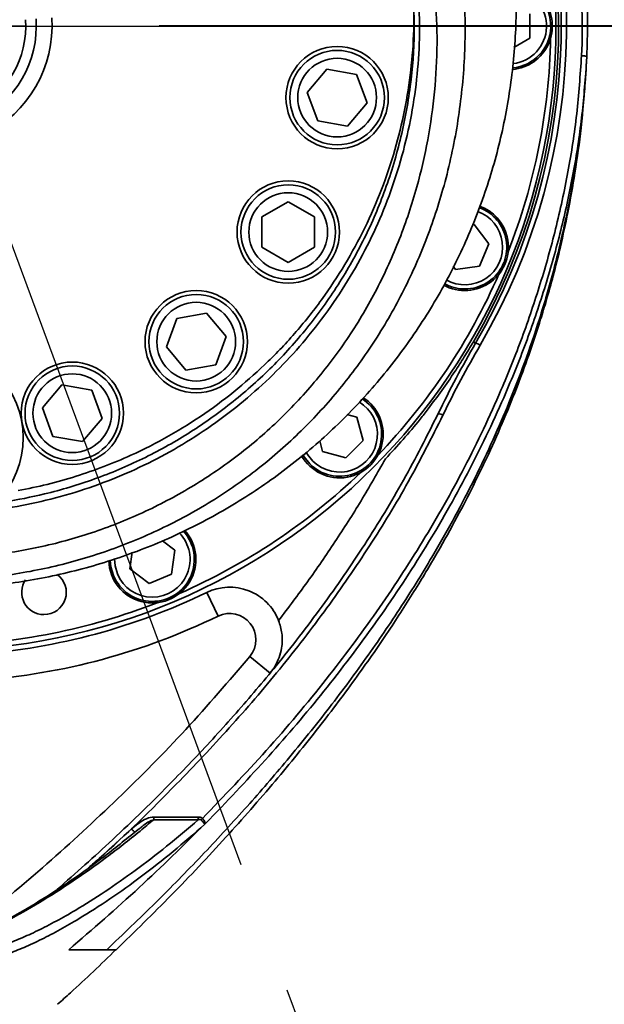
# Model space of a CAD drawing. Header units: millimetres. Extents: x -8713 to 3261, y -18743 to -8704.
# Tile 82 of 156: x -4096 to -3984, y -12360 to -12172. Entities that reach past the tile are written whole.
import ezdxf

# ---------------------------------------------------------------- set-up
doc = ezdxf.new("R2010")
doc.units = ezdxf.units.MM
doc.header["$LTSCALE"] = 10
doc.header["$PDSIZE"] = -1
doc.linetypes.add('CENTER', pattern=[50.8, 31.75, -6.35, 6.35, -6.35])
doc.linetypes.add('CENTERX2', pattern=[20.32, 12.7, -2.54, 2.54, -2.54])
doc.layers.get('Defpoints').update_dxf_attribs({"true_color": 0x5e5e5e})
doc.layers.add('细实线层', color=7, linetype='Continuous')
doc.dimstyles.new('ISO-25', dxfattribs={"dimscale": 20, "dimtxt": 4, "dimasz": 3.05, "dimexe": 3, "dimexo": 0.625, "dimtad": 1, "dimdec": 0, "dimtxsty": 'Standard', "dimcen": 2.5, "dimclrd": 1, "dimclre": 1, "dimclrt": 4, "dimadec": 1, "dimazin": 2, "dimtfac": 1, "dimtdec": 0, "dimtmove": 0, "dimatfit": 0, "dimfxl": 1, "dimarcsym": 0})

# ---------------------------------------------------------------- blocks, each defined once
blk = doc.blocks.new('*U166')
at = {"color": 0, "linetype": 'CENTER', "transparency": 16777216}
blk.add_line((4.6, 0), (130.32, 0), dxfattribs=at)
blk = doc.blocks.new('*D174')
at = {"color": 1, "lineweight": -2, "transparency": 16777216}
for p, q in [((-4112.58, -12333.47), (-4112.58, -12814.49)), ((-4272.58, -12682.54), (-4272.58, -12814.49)), ((-4333.58, -12754.49), (-4394.58, -12754.49)), ((-4272.58, -12754.49), (-4112.58, -12754.49)), ((-4051.58, -12754.49), (-3808.72, -12754.49))]:
    blk.add_line(p, q, dxfattribs=at)
at = {"color": 1, "lineweight": 20, "transparency": 16777216}
for points in [[(-4333.58, -12744.32), (-4333.58, -12764.65), (-4272.58, -12754.49)], [(-4051.58, -12744.32), (-4051.58, -12764.65), (-4112.58, -12754.49)]]:
    blk.add_solid(points, dxfattribs=at)
at = {"layer": 'Defpoints', "color": 0, "lineweight": 20, "transparency": 16777216}
for p in [(-4112.58, -12320.97), (-4272.58, -12670.04), (-4112.58, -12754.49)]:
    blk.add_point(p, dxfattribs=at)
at = {"color": 4, "transparency": 16777216, "insert": (-3899.65, -12701.54), "char_height": 80, "attachment_point": 5}
blk.add_mtext('160', dxfattribs=at)
blk = doc.blocks.new('*D181')
at = {"color": 1, "lineweight": -2, "transparency": 16777216}
for p, q in [((-2176.81, -12185.62), (-2176.81, -14279.02)), ((-4272.58, -12682.54), (-4272.58, -14279.02)), ((-4211.58, -14219.02), (-2237.81, -14219.02))]:
    blk.add_line(p, q, dxfattribs=at)
at = {"color": 1, "lineweight": 20, "transparency": 16777216}
for points in [[(-4211.58, -14208.86), (-4211.58, -14229.19), (-4272.58, -14219.02)], [(-2237.81, -14208.86), (-2237.81, -14229.19), (-2176.81, -14219.02)]]:
    blk.add_solid(points, dxfattribs=at)
at = {"layer": 'Defpoints', "color": 0, "lineweight": 20, "transparency": 16777216}
for p in [(-2176.81, -12173.12), (-4272.58, -12670.04), (-2176.81, -14219.02)]:
    blk.add_point(p, dxfattribs=at)
at = {"color": 4, "transparency": 16777216, "insert": (-3224.69, -14166.08), "char_height": 80, "attachment_point": 5}
blk.add_mtext('2096', dxfattribs=at)
blk = doc.blocks.new('*D183')
at = {"color": 1, "lineweight": -2, "transparency": 16777216}
for p, q in [((-3628.88, -12185.62), (-3628.88, -12942.02)), ((-4272.58, -12682.54), (-4272.58, -12942.02)), ((-4211.58, -12882.02), (-3689.88, -12882.02))]:
    blk.add_line(p, q, dxfattribs=at)
at = {"color": 1, "lineweight": 20, "transparency": 16777216}
for points in [[(-4211.58, -12871.85), (-4211.58, -12892.18), (-4272.58, -12882.02)], [(-3689.88, -12871.85), (-3689.88, -12892.18), (-3628.88, -12882.02)]]:
    blk.add_solid(points, dxfattribs=at)
at = {"layer": 'Defpoints', "color": 0, "lineweight": 20, "transparency": 16777216}
for p in [(-3628.88, -12173.12), (-4272.58, -12670.04), (-3628.88, -12882.02)]:
    blk.add_point(p, dxfattribs=at)
at = {"color": 4, "transparency": 16777216, "insert": (-3950.73, -12829.52), "char_height": 80, "attachment_point": 5}
blk.add_mtext('644', dxfattribs=at)
blk = doc.blocks.new('*D169')
at = {"color": 1, "lineweight": -2, "transparency": 16777216}
blk.add_arc((-3969.93, -11223.12), 395.04, 288.8561, 351.1439, dxfattribs=at)
at = {"color": 1, "lineweight": 20, "transparency": 16777216}
for points in [[(-3589.74, -11283.16), (-3569.46, -11284.73), (-3574.89, -11223.12)], [(-3839.72, -11606.81), (-3844.79, -11587.12), (-3901.33, -11612.16)]]:
    blk.add_solid(points, dxfattribs=at)
at = {"layer": 'Defpoints', "color": 0, "lineweight": 20, "transparency": 16777216}
for p in [(-4176.57, -11223.12), (-2636.63, -11223.12), (-3945.16, -11363.6), (-3734.03, -11539.99), (-3746.65, -12489.44)]:
    blk.add_point(p, dxfattribs=at)
at = {"color": 4, "transparency": 16777216, "insert": (-3707.87, -11443.02), "char_height": 80, "attachment_point": 5, "rotation": 50}
blk.add_mtext('80°', dxfattribs=at)
blk = doc.blocks.new('*D170')
at = {"color": 1, "lineweight": -2, "transparency": 16777216}
blk.add_arc((-4112.58, -12173.12), 253.67, 304.2348, 76.1888, dxfattribs=at)
at = {"color": 1, "lineweight": 20, "transparency": 16777216}
for points in [[(-4053.24, -11936.88), (-4050.8, -11916.69), (-4112.58, -11919.45)], [(-3965.2, -12391.88), (-3974.53, -12373.81), (-4024.06, -12410.85)]]:
    blk.add_solid(points, dxfattribs=at)
at = {"layer": 'Defpoints', "color": 0, "lineweight": 20, "transparency": 16777216}
for p in [(-4112.58, -11396.72), (-4112.58, -12138.75), (-4112.58, -12173.12), (-3869.21, -12244.68), (-3840.39, -12904.09)]:
    blk.add_point(p, dxfattribs=at)
at = {"color": 4, "transparency": 16777216, "insert": (-3810.81, -12118.76), "char_height": 80, "attachment_point": 5, "rotation": 280.2118}
blk.add_mtext('160%%D', dxfattribs=at)

msp = doc.modelspace()

# ---------------------------------------------------------------- linework, layer by layer
at = {"color": 2, "linetype": 'CENTERX2'}
for p in [(-3332.58, -12172.31), (-3842.46, -12904.86)]:
    msp.add_line(p, (-4112.58, -12173.12), dxfattribs=at)
at = {"color": 4}
for radius, start, end in [(1935.77, 290, 188), (483.69, 279.1598, 57.1598)]:
    msp.add_arc((-4112.58, -12173.12), radius, start, end, dxfattribs=at)
at = {"layer": '细实线层', "linetype": 'Continuous', "lineweight": 35}
for p, q in [((-3998.58, -12170.81), (-3998.58, -12175.43)), ((-3993.58, -12173.12), (-3994.28, -12173.12)), ((-3998.58, -12175.43), (-4001.63, -12177.19)), ((-3987.71, -12178.93), (-3987.81, -12180.75)), ((-3987.81, -12180.74), (-3987.76, -12179.97)), ((-3987.81, -12180.74), (-3987.81, -12180.75)), ((-3987.81, -12180.75), (-3987.81, -12180.81)), ((-3987.81, -12180.75), (-3987.81, -12180.75)), ((-3987.81, -12180.78), (-3987.81, -12180.75)), ((-4037.24, -12181.33), (-4040.96, -12185.75)), ((-4031.56, -12182.33), (-4037.24, -12181.33)), ((-4029.58, -12187.76), (-4031.56, -12182.33)), ((-4040.96, -12185.75), (-4038.98, -12191.18)), ((-4033.3, -12192.18), (-4029.58, -12187.76)), ((-4038.98, -12191.18), (-4033.3, -12192.18)), ((-4044.59, -12206.6), (-4049.59, -12209.49)), ((-4039.59, -12209.49), (-4044.59, -12206.6)), ((-4049.59, -12209.49), (-4049.59, -12215.26)), ((-4039.59, -12215.26), (-4039.59, -12209.49)), ((-4009.57, -12211), (-4009.18, -12210.95)), ((-4009.18, -12210.95), (-4006.37, -12214.62)), ((-4006.37, -12214.62), (-4008.14, -12218.88)), ((-4049.59, -12215.26), (-4044.59, -12218.15)), ((-4044.59, -12218.15), (-4039.59, -12215.26)), ((-4012.72, -12219.49), (-4013.17, -12218.9)), ((-4008.14, -12218.88), (-4012.72, -12219.49)), ((-4014.01, -12222.61), (-4014.88, -12222.18)), ((-4065.83, -12228.84), (-4067.8, -12234.26)), ((-4060.14, -12227.83), (-4065.83, -12228.84)), ((-4056.43, -12232.26), (-4060.14, -12227.83)), ((-4058.41, -12237.68), (-4056.43, -12232.26)), ((-4008.89, -12233.53), (-4009.32, -12233.28)), ((-4067.8, -12234.26), (-4064.09, -12238.68)), ((-4064.09, -12238.68), (-4058.41, -12237.68)), ((-4087.7, -12241.46), (-4091.41, -12245.89)), ((-4082.02, -12242.47), (-4087.7, -12241.46)), ((-4080.04, -12247.89), (-4082.02, -12242.47)), ((-4091.41, -12245.89), (-4089.44, -12251.31)), ((-4083.75, -12252.31), (-4080.04, -12247.89)), ((-4033.45, -12247.12), (-4031.53, -12247.64)), ((-4031.53, -12247.64), (-4030.33, -12252.1)), ((-4089.44, -12251.31), (-4083.75, -12252.31)), ((-4038.06, -12254.17), (-4038.6, -12252.17)), ((-4030.33, -12252.1), (-4033.6, -12255.37)), ((-4033.6, -12255.37), (-4038.06, -12254.17)), ((-4068.56, -12271.18), (-4066.22, -12272.98)), ((-4074.75, -12276.52), (-4074.34, -12273.39)), ((-4066.22, -12272.98), (-4066.82, -12277.56)), ((-4071.09, -12279.33), (-4074.75, -12276.52)), ((-4066.82, -12277.56), (-4071.09, -12279.33)), ((-4060.11, -12281.05), (-4057.92, -12285.54)), ((-4048.02, -12296.4), (-4051.88, -12293.22)), ((-4058.02, -12322.69), (-4060.5, -12325.23)), ((-4070.22, -12323.84), (-4061.72, -12323.84)), ((-4070.22, -12324.35), (-4070.22, -12323.84)), ((-4061.72, -12324.35), (-4070.22, -12324.35)), ((-4061.72, -12324.35), (-4061.72, -12323.84)), ((-4082.15, -12333.17), (-4074.47, -12326.12)), ((-4073.78, -12326.7), (-4073.21, -12326.27)), ((-4077.36, -12349.12), (-4077.37, -12349.12))]:
    msp.add_line(p, q, dxfattribs=at)
at = {"layer": '细实线层', "linetype": 'Continuous', "lineweight": 35, "flags": 128}
for points in [[(-4040.45, -12256.56), (-4041.54, -12255.21), (-4041.81, -12254.74)], [(-4041.18, -12254.24), (-4040.89, -12254.74), (-4039.89, -12256)], [(-4077.68, -12274.62), (-4077.58, -12275.96), (-4077.13, -12277.51)], [(-4077.87, -12277.81), (-4078.36, -12276.15), (-4078.48, -12274.95)], [(-4073.78, -12326.7), (-4073.79, -12326.72), (-4073.82, -12326.71), (-4073.88, -12326.66), (-4073.97, -12326.6), (-4074.07, -12326.5), (-4074.2, -12326.39), (-4074.33, -12326.26), (-4074.47, -12326.12)]]:
    msp.add_lwpolyline(points, dxfattribs=at)
at = {"layer": '细实线层', "linetype": 'Continuous', "lineweight": 35}
for centre, radius in [((-4035.27, -12186.75), 9.75), ((-4035.27, -12186.75), 9), ((-4035.27, -12186.75), 7.5), ((-4044.59, -12212.37), 9.75), ((-4044.59, -12212.37), 9), ((-4044.59, -12212.37), 7.5), ((-4062.12, -12233.26), 9.75), ((-4062.12, -12233.26), 9), ((-4062.12, -12233.26), 7.5), ((-4085.73, -12246.89), 9.75), ((-4085.73, -12246.89), 9), ((-4085.73, -12246.89), 7.5)]:
    msp.add_circle(centre, radius, dxfattribs=at)
for centre, radius, start, end in [((-4112.58, -12172.99), 121, 329.7744, 28.6422), ((-4112.58, -12173.12), 119.5, 329.7744, 27.0739), ((-4112.58, -12173.12), 120, 329.7744, 27.4894), ((-4112.58, -12173.12), 119, 0, 26.019), ((-4002.58, -12173.12), 8, 275.1844, 81.2813), ((-4002.58, -12173.12), 7.2, 276.2763, 80.0454), ((-4002.58, -12173.12), 8.3, 274.8637, 35.9887), ((-4112.58, -12173.12), 119, 180, 0), ((-4112.58, -12173.12), 18, 296.1039, 3.8961), ((-4112.58, -12173.12), 20, 296.1039, 3.8961), ((-4112.58, -12173.12), 23, 296.1039, 3.8961), ((-4112.58, -12173.12), 118, 338.6121, 358.8879), ((-4010.95, -12215.22), 7.2, 240.3837, 70.631), ((-4010.95, -12215.22), 8, 247.5, 70.5211), ((-4010.95, -12215.22), 8.3, 13.4887, 70.3344), ((-4010.95, -12215.22), 8.3, 240.7399, 13.4887), ((-4112.58, -12173.12), 118, 316.1121, 336.3879), ((-3844.72, -12329.18), 190, 149.7744, 154.3631), ((-3844.72, -12329.05), 189, 149.7744, 154.3631), ((-4009.28, -12235.61), 2.12, 53.8101, 79.5047), ((-4112.58, -12251.62), 17.5, 326.6225, 55.66), ((-4034.8, -12250.91), 8, 225, 57.4923), ((-4034.8, -12250.91), 8.3, 350.9887, 57.0856), ((-4034.8, -12250.91), 7.2, 225, 59.0499), ((-4016.2, -12249.03), 2.06, 58.1518, 84.7928), ((-4034.8, -12250.91), 8.3, 208.9864, 350.9887), ((-4112.58, -12173.12), 118, 293.6121, 313.8879), ((-4070.48, -12274.75), 8, 202.5, 42.8097), ((-4070.48, -12274.75), 7.2, 202.5, 44.7121), ((-4070.48, -12274.75), 8.3, 328.4887, 42.4505), ((-4070.48, -12274.75), 8.3, 181.6484, 328.4887), ((-4091.12, -12281.01), 4.25, 270, 53.4083), ((-4091.12, -12281.01), 4.25, 146.2744, 270), ((-4055.74, -12290.04), 10, 21.4076, 115.9268), ((-4112.58, -12173.12), 120, 274.2924, 295.9268), ((-4112.58, -12173.12), 118, 271.1121, 291.3879), ((-4112.58, -12173.12), 125, 274.2924, 295.9268), ((-4055.74, -12290.04), 5, 320.5084, 115.9268), ((-4067.51, -12317.5), 9.34, 312.4604, 314.8802)]:
    msp.add_arc(centre, radius, start, end, dxfattribs=at)
for centre, major_axis, start_param, end_param in [((-4112.58, -12173.13), (124.26, 13.59), 6.127792, 6.747863), ((-4112.58, -12173), (123.27, 13.48), 6.1278, 6.731024)]:
    msp.add_ellipse(centre, major_axis=major_axis, ratio=1, start_param=start_param, end_param=end_param, dxfattribs=at)
for points, knots in [([(-4223.48, -12158.52), (-4223.72, -12162.37), (-4224.22, -12170.07), (-4223.44, -12181.62), (-4221.55, -12193.03), (-4218.47, -12204.18), (-4214.25, -12214.95), (-4208.93, -12225.23), (-4202.58, -12234.91), (-4195.25, -12243.89), (-4187.02, -12252.06), (-4177.98, -12259.34), (-4168.22, -12265.65), (-4157.85, -12270.92), (-4146.98, -12275.08), (-4135.73, -12278.09), (-4124.22, -12279.91), (-4112.58, -12280.51), (-4100.94, -12279.91), (-4089.43, -12278.09), (-4078.17, -12275.08), (-4067.3, -12270.92), (-4056.93, -12265.65), (-4047.18, -12259.34), (-4038.14, -12252.06), (-4029.91, -12243.89), (-4022.58, -12234.91), (-4016.22, -12225.23), (-4010.91, -12214.95), (-4006.69, -12204.18), (-4003.6, -12193.03), (-4001.71, -12181.62), (-4000.93, -12170.07), (-4001.43, -12162.37), (-4001.68, -12158.52)], [0, 0, 0, 0, 0.03125, 0.0625, 0.093751, 0.125001, 0.156251, 0.187501, 0.218752, 0.250002, 0.281252, 0.312502, 0.343752, 0.375002, 0.406251, 0.437501, 0.46875, 0.5, 0.53125, 0.562499, 0.593749, 0.624998, 0.656248, 0.687498, 0.718748, 0.749998, 0.781248, 0.812499, 0.843749, 0.874999, 0.906249, 0.9375, 0.96875, 1, 1, 1, 1]), ([(-4011.15, -12165.78), (-4011.15, -12165.78), (-4011.08, -12166.77), (-4010.81, -12171.73), (-4010.91, -12180.69), (-4012.29, -12192.57), (-4014.83, -12203.93), (-4018.45, -12214.66), (-4023.01, -12224.69), (-4028.56, -12234.14), (-4035.08, -12242.89), (-4042.46, -12250.85), (-4050.69, -12258), (-4059.72, -12264.2), (-4069.4, -12269.4), (-4079.63, -12273.54), (-4090.29, -12276.52), (-4101.23, -12278.35), (-4112.48, -12279), (-4123.77, -12278.39), (-4134.95, -12276.51), (-4145.73, -12273.46), (-4155.39, -12269.55), (-4163.88, -12265.04), (-4171.31, -12260.23), (-4178.26, -12254.8), (-4184.71, -12248.77), (-4190.6, -12242.15), (-4195.91, -12235.01), (-4200.57, -12227.47), (-4204.99, -12218.73), (-4208.87, -12208.73), (-4211.91, -12197.49), (-4213.7, -12186.5), (-4214.39, -12175.9), (-4214.24, -12169.15), (-4214, -12165.78), (-4214, -12165.78)], [0, 0, 0, 0, 0, 0.008801, 0.044319, 0.079928, 0.115443, 0.148029, 0.180692, 0.213264, 0.24502, 0.276866, 0.308613, 0.340337, 0.37216, 0.403882, 0.435635, 0.467489, 0.499241, 0.532388, 0.564514, 0.596747, 0.628873, 0.654465, 0.680161, 0.705859, 0.731455, 0.757553, 0.78375, 0.809955, 0.836066, 0.870608, 0.905245, 0.939798, 0.969899, 1, 1, 1, 1, 1]), ([(-4208.6, -12167.19), (-4208.77, -12170.39), (-4209.09, -12176.8), (-4208.46, -12186.89), (-4206.83, -12197.37), (-4203.96, -12208.1), (-4200.29, -12217.63), (-4196.09, -12225.96), (-4191.65, -12233.14), (-4186.59, -12239.93), (-4180.98, -12246.21), (-4174.84, -12251.93), (-4168.24, -12257.07), (-4161.19, -12261.63), (-4153.13, -12265.89), (-4143.98, -12269.58), (-4133.76, -12272.46), (-4123.17, -12274.24), (-4112.48, -12274.81), (-4101.83, -12274.2), (-4091.47, -12272.48), (-4081.37, -12269.66), (-4071.68, -12265.74), (-4062.5, -12260.82), (-4053.92, -12254.96), (-4046.09, -12248.18), (-4039.07, -12240.63), (-4032.85, -12232.31), (-4027.57, -12223.31), (-4023.24, -12213.75), (-4020.05, -12204.2), (-4017.88, -12194.79), (-4016.61, -12185.63), (-4016.07, -12176.4), (-4016.39, -12170.26), (-4016.55, -12167.19)], [0, 0, 0, 0, 0.030245, 0.06049, 0.095208, 0.130014, 0.164719, 0.190842, 0.217061, 0.243272, 0.269383, 0.294902, 0.320523, 0.346142, 0.371658, 0.403652, 0.435751, 0.467745, 0.500749, 0.532367, 0.564086, 0.595704, 0.627312, 0.659021, 0.690631, 0.722334, 0.754137, 0.785848, 0.818515, 0.851275, 0.883957, 0.912915, 0.941975, 0.971039, 1, 1, 1, 1]), ([(-4019.77, -12167.08), (-4019.67, -12169.56), (-4019.46, -12174.64), (-4019.93, -12182.31), (-4021.03, -12190.11), (-4022.81, -12197.86), (-4025.23, -12205.36), (-4028.22, -12212.49), (-4031.73, -12219.28), (-4035.85, -12225.84), (-4040.46, -12231.99), (-4045.49, -12237.64), (-4050.9, -12242.83), (-4056.79, -12247.63), (-4063.04, -12251.91), (-4069.54, -12255.64), (-4076.3, -12258.83), (-4083.37, -12261.49), (-4090.67, -12263.57), (-4098.08, -12265.05), (-4105.61, -12265.93), (-4113.27, -12266.19), (-4120.99, -12265.81), (-4128.65, -12264.79), (-4136.27, -12263.13), (-4143.78, -12260.81), (-4151.16, -12257.83), (-4158.25, -12254.23), (-4165.08, -12249.99), (-4171.57, -12245.14), (-4177.65, -12239.7), (-4183.21, -12233.77), (-4188.27, -12227.34), (-4192.78, -12220.43), (-4196.61, -12213.22), (-4199.73, -12205.86), (-4202.2, -12198.35), (-4204.04, -12190.6), (-4205.18, -12182.74), (-4205.7, -12174.88), (-4205.49, -12169.68), (-4205.38, -12167.08)], [0, 0, 0, 0, 0.025007, 0.051132, 0.077257, 0.104097, 0.130937, 0.156115, 0.181293, 0.207145, 0.232995, 0.257367, 0.281738, 0.306767, 0.331795, 0.355776, 0.379756, 0.404407, 0.429058, 0.45321, 0.477361, 0.502224, 0.527088, 0.551943, 0.5768, 0.602425, 0.628052, 0.653913, 0.679775, 0.706459, 0.733143, 0.759855, 0.786569, 0.814118, 0.841668, 0.867813, 0.893959, 0.920833, 0.947707, 0.973769, 1, 1, 1, 1]), ([(-4106.38, -12264.63), (-4103.79, -12264.39), (-4098.62, -12263.91), (-4090.27, -12262.23), (-4081.42, -12259.59), (-4072.29, -12255.73), (-4063.59, -12250.92), (-4055.46, -12245.18), (-4047.99, -12238.59), (-4041.22, -12231.19), (-4035.27, -12223.03), (-4030.22, -12214.22), (-4026.12, -12204.82), (-4023.08, -12194.92), (-4021.17, -12184.65), (-4020.44, -12175.24), (-4020.68, -12169.32), (-4020.78, -12166.86)], [0, 0, 0, 0, 0.0528732, 0.1057468, 0.1732014, 0.2408682, 0.3083312, 0.3768802, 0.4456392, 0.5141998, 0.5850414, 0.6560976, 0.7269503, 0.8005028, 0.8742798, 0.9478383, 1, 1, 1, 1]), ([(-4020.82, -12166.41), (-4020.74, -12168.55), (-4020.55, -12173.28), (-4021.05, -12180.57), (-4022.15, -12188.23), (-4023.92, -12195.84), (-4026.36, -12203.36), (-4029.47, -12210.7), (-4033.2, -12217.76), (-4037.59, -12224.55), (-4042.62, -12231.01), (-4048.18, -12236.95), (-4054.13, -12242.28), (-4060.45, -12247.06), (-4067.27, -12251.32), (-4073.76, -12254.63), (-4079.71, -12257.12), (-4085.02, -12258.96), (-4090.47, -12260.52), (-4094.2, -12261.27), (-4096.06, -12261.64)], [0, 0, 0, 0, 0.049438, 0.108884, 0.168134, 0.227384, 0.288272, 0.349158, 0.409718, 0.470276, 0.532712, 0.595147, 0.653708, 0.712267, 0.772673, 0.833076, 0.874471, 0.915866, 0.957933, 1, 1, 1, 1]), ([(-4060.92, -12324.11), (-4056.82, -12319.84), (-4048.62, -12311.29), (-4037.58, -12298.11), (-4027.64, -12284.81), (-4018.8, -12271.35), (-4010.84, -12257.27), (-4004.65, -12244.21), (-3999.96, -12232.47), (-3996.48, -12222.22), (-3993.53, -12211.69), (-3991.2, -12200.9), (-3989.48, -12189.87), (-3988.97, -12182.46), (-3988.71, -12178.75)], [0, 0, 0, 0, 0.106726, 0.213761, 0.310096, 0.406421, 0.504378, 0.602327, 0.667599, 0.732913, 0.798175, 0.865435, 0.932757, 1, 1, 1, 1]), ([(-3988.71, -12178.75), (-3988.66, -12178.76), (-3988.59, -12178.76), (-3988.4, -12178.77), (-3988.16, -12178.8), (-3987.91, -12178.84), (-3987.74, -12178.89), (-3987.72, -12178.92), (-3987.71, -12178.93)], [0, 0, 0, 0, 0.0883017, 0.1447109, 0.3585333, 0.5723555, 0.7861778, 1, 1, 1, 1]), ([(-3987.81, -12180.75), (-3988.09, -12184.26), (-3988.64, -12191.29), (-3990.32, -12201.73), (-3992.59, -12212.17), (-3995.5, -12222.57), (-3999.01, -12232.91), (-4003.69, -12244.63), (-4009.83, -12257.59), (-4017.75, -12271.66), (-4026.64, -12285.27), (-4036.41, -12298.34), (-4046.84, -12310.86), (-4054.29, -12318.74), (-4058.02, -12322.69)], [0, 0, 0, 0, 0.06545, 0.130969, 0.196434, 0.263931, 0.331482, 0.39899, 0.498159, 0.597337, 0.698318, 0.799309, 0.899522, 1, 1, 1, 1]), ([(-3987.87, -12181.64), (-3987.98, -12183.14), (-3988.21, -12186.6), (-3988.79, -12192.17), (-3989.63, -12198.52), (-3990.65, -12204.63), (-3991.9, -12210.9), (-3993.38, -12217.29), (-3995.06, -12223.5), (-3997.1, -12230.22), (-3999.46, -12237.12), (-4002.42, -12244.75), (-4005.58, -12252.09), (-4009.01, -12259.31), (-4012.79, -12266.57), (-4017.38, -12274.71), (-4022.98, -12283.76), (-4029.79, -12293.75), (-4037.24, -12303.75), (-4044.98, -12313.32), (-4052.96, -12322.52), (-4061.16, -12331.37), (-4069.91, -12340.31), (-4076.05, -12346.16), (-4079.17, -12349.12)], [0, 0, 0, 0, 0.023118, 0.0532, 0.085946, 0.121298, 0.148168, 0.184063, 0.22187, 0.246829, 0.29178, 0.333588, 0.372351, 0.414344, 0.456175, 0.497886, 0.557649, 0.619411, 0.68319, 0.748932, 0.808181, 0.869944, 0.934001, 1, 1, 1, 1]), ([(-4077.37, -12349.13), (-4073.84, -12345.69), (-4066.7, -12338.72), (-4056.61, -12327.98), (-4047.24, -12317.3), (-4038.91, -12307.05), (-4031.6, -12297.33), (-4025.38, -12288.36), (-4020.14, -12280.18), (-4015.78, -12272.83), (-4012.11, -12266.17), (-4009.06, -12260.21), (-4006.21, -12254.25), (-4003.47, -12248.06), (-4000.8, -12241.45), (-3998.49, -12235.11), (-3996.73, -12229.76), (-3995.3, -12225.03), (-3994.02, -12220.43), (-3992.64, -12214.88), (-3991.22, -12208.34), (-3989.87, -12200.77), (-3988.68, -12192.14), (-3988.19, -12185.99), (-3987.93, -12182.74)], [0, 0, 0, 0, 0.075886, 0.153844, 0.226955, 0.294861, 0.357356, 0.414357, 0.463082, 0.506977, 0.546088, 0.580461, 0.610152, 0.648316, 0.684598, 0.719322, 0.75274, 0.773167, 0.798411, 0.828547, 0.86362, 0.903737, 0.949094, 1, 1, 1, 1]), ([(-3987.98, -12183.46), (-3987.96, -12183.16), (-3987.92, -12182.56), (-3987.88, -12181.94), (-3987.86, -12181.64)], [0, 0, 0, 0, 0.508198, 1, 1, 1, 1]), ([(-3987.92, -12182.56), (-3987.91, -12182.39), (-3987.89, -12182.07), (-3987.87, -12181.73), (-3987.86, -12181.57)], [0, 0, 0, 0, 0.506939, 1, 1, 1, 1]), ([(-4017.92, -12246.06), (-4016.19, -12243.72), (-4013.81, -12240.5), (-4011.04, -12236.16), (-4009.9, -12234.24), (-4009.32, -12233.28)], [0, 0, 0, 0, 0.568989, 0.783964, 1, 1, 1, 1]), ([(-4026.07, -12255.57), (-4024.94, -12254.35), (-4022.66, -12251.9), (-4019.97, -12248.69), (-4018.43, -12246.72), (-4017.92, -12246.06)], [0, 0, 0, 0, 0.3979936, 0.7980245, 1, 1, 1, 1]), ([(-4088.6, -12337.65), (-4085.06, -12334.52), (-4077.54, -12327.85), (-4068.95, -12319.43), (-4061.13, -12311.35), (-4054.48, -12304.08), (-4046.29, -12294.43), (-4038.04, -12283.76), (-4029.92, -12271.95), (-4022.45, -12259.73), (-4018.16, -12251.22), (-4016.02, -12246.97)], [0, 0, 0, 0, 0.12094, 0.257531, 0.30803, 0.409114, 0.510193, 0.632577, 0.755163, 0.877693, 1, 1, 1, 1]), ([(-4015.12, -12247.27), (-4017.26, -12251.53), (-4021.55, -12260.04), (-4029.01, -12272.26), (-4037.19, -12284.18), (-4046.12, -12295.72), (-4055.72, -12306.92), (-4067.16, -12319), (-4076.13, -12327.87), (-4081.94, -12332.91), (-4082.6, -12333.49)], [0, 0, 0, 0, 0.129864, 0.259868, 0.389769, 0.523461, 0.65725, 0.790977, 0.976188, 1, 1, 1, 1]), ([(-4046.43, -12286.39), (-4044.57, -12283.94), (-4040.86, -12279.04), (-4035.63, -12271.43), (-4030.65, -12263.63), (-4027.6, -12258.25), (-4026.07, -12255.57)], [0, 0, 0, 0, 0.249286, 0.498566, 0.749286, 1, 1, 1, 1]), ([(-4048.02, -12296.4), (-4048.02, -12296.39), (-4047.67, -12295.97), (-4047.02, -12295.03), (-4046.28, -12293.44), (-4045.75, -12291.41), (-4045.63, -12289), (-4046.18, -12287.21), (-4046.43, -12286.39)], [0, 0, 0, 0, 0.001713, 0.1705498, 0.3496361, 0.5285234, 0.7850971, 1, 1, 1, 1]), ([(-4104.56, -12344.62), (-4099.86, -12340.71), (-4090.46, -12332.88), (-4076.94, -12320.38), (-4063.92, -12307.29), (-4055.89, -12297.91), (-4051.88, -12293.22)], [0, 0, 0, 0, 0.248904, 0.497784, 0.748911, 1, 1, 1, 1]), ([(-4070.22, -12324.35), (-4071.08, -12325.07), (-4074.09, -12327.59), (-4079.24, -12331.6), (-4085.65, -12336.16), (-4091.98, -12340.2), (-4097.93, -12343.56), (-4103.32, -12346.17), (-4106.76, -12347.59), (-4108.34, -12348.09), (-4108.5, -12348.14)], [0, 0, 0, 0, 0.063065, 0.219004, 0.374934, 0.535075, 0.695173, 0.838502, 0.983405, 1, 1, 1, 1]), ([(-4100.53, -12348.77), (-4099.89, -12348.57), (-4098.37, -12348.11), (-4095.61, -12347.02), (-4092.32, -12345.52), (-4088.79, -12343.71), (-4084.53, -12341.29), (-4079.51, -12338.13), (-4073.7, -12334.06), (-4067.76, -12329.51), (-4063.73, -12326.07), (-4061.72, -12324.35)], [0, 0, 0, 0, 0.066039, 0.158635, 0.251259, 0.345951, 0.440655, 0.578765, 0.716896, 0.858445, 1, 1, 1, 1]), ([(-4060.5, -12325.23), (-4062.51, -12326.99), (-4066.53, -12330.5), (-4072.58, -12335.23), (-4078.58, -12339.53), (-4083.77, -12342.84), (-4088.08, -12345.33), (-4091.59, -12347.18), (-4094.93, -12348.73), (-4097.73, -12349.85), (-4099.28, -12350.33), (-4099.92, -12350.53)], [0, 0, 0, 0, 0.139368, 0.278733, 0.421565, 0.564374, 0.656051, 0.747717, 0.841217, 0.934688, 1, 1, 1, 1]), ([(-4060.5, -12325.23), (-4064.61, -12329.28), (-4072.97, -12337.53), (-4081.86, -12345.21), (-4086.38, -12349.12)], [0, 0, 0, 0, 0.491453, 1, 1, 1, 1]), ([(-4070.22, -12323.84), (-4070.31, -12323.84), (-4070.91, -12323.87), (-4072.48, -12324.48), (-4073.67, -12325.46), (-4074.47, -12326.12)], [0, 0, 0, 0, 0.054933, 0.369881, 1, 1, 1, 1]), ([(-4073.21, -12326.27), (-4072.69, -12325.83), (-4071.82, -12325.13), (-4070.77, -12324.52), (-4070.28, -12324.37), (-4070.22, -12324.35)], [0, 0, 0, 0, 0.576096, 0.942407, 1, 1, 1, 1]), ([(-4061.72, -12323.84), (-4061.59, -12323.84), (-4061.34, -12323.86), (-4061.07, -12323.98), (-4060.95, -12324.09), (-4060.92, -12324.11)], [0, 0, 0, 0, 0.436094, 0.876935, 1, 1, 1, 1]), ([(-4061.72, -12324.35), (-4061.63, -12324.33), (-4061.51, -12324.3), (-4061.35, -12324.31), (-4061.26, -12324.34), (-4061.22, -12324.37), (-4061.21, -12324.38)], [0, 0, 0, 0, 0.494, 0.704819, 0.900923, 1, 1, 1, 1]), ([(-4061.21, -12324.38), (-4061.17, -12324.42), (-4061.06, -12324.53), (-4060.88, -12324.71), (-4060.7, -12324.92), (-4060.56, -12325.1), (-4060.51, -12325.19), (-4060.5, -12325.22), (-4060.5, -12325.23), (-4060.5, -12325.23)], [0, 0, 0, 0, 0.095799, 0.290234, 0.490629, 0.704541, 0.93496, 0.995283, 1, 1, 1, 1]), ([(-4060.92, -12324.11), (-4060.85, -12324.19), (-4060.7, -12324.36), (-4060.54, -12324.64), (-4060.45, -12324.91), (-4060.45, -12325.1), (-4060.48, -12325.2), (-4060.5, -12325.23), (-4060.5, -12325.23)], [0, 0, 0, 0, 0.208598, 0.420109, 0.638014, 0.864001, 0.995279, 1, 1, 1, 1]), ([(-4111.67, -12349.12), (-4110.68, -12348.84), (-4108.36, -12348.18), (-4103.97, -12346.37), (-4098.65, -12343.76), (-4092.86, -12340.46), (-4086.67, -12336.48), (-4080.29, -12331.94), (-4075.95, -12328.45), (-4073.78, -12326.7)], [0, 0, 0, 0, 0.105216, 0.245698, 0.387941, 0.538766, 0.689628, 0.844809, 1, 1, 1, 1]), ([(-4088.52, -12359.52), (-4087.71, -12358.8), (-4083.91, -12355.43), (-4080.26, -12351.89), (-4077.39, -12349.1)], [0, 0, 0, 0, 0.213071, 1, 1, 1, 1]), ([(-4079.17, -12349.12), (-4079.63, -12349.12), (-4080.52, -12349.12), (-4082.29, -12349.12), (-4084.21, -12349.12), (-4085.67, -12349.12), (-4086.38, -12349.12)], [0, 0, 0, 0, 0.279614, 0.531713, 0.772531, 1, 1, 1, 1]), ([(-4077.37, -12349.12), (-4077.39, -12349.12), (-4077.4, -12349.12), (-4077.75, -12349.12), (-4078, -12349.12), (-4078.32, -12349.12), (-4078.7, -12349.12), (-4079.01, -12349.12), (-4079.17, -12349.12)], [0, 0, 0, 0, 0.380047, 0.500541, 0.622783, 0.746772, 0.872508, 1, 1, 1, 1])]:
    msp.add_open_spline(points, degree=3, knots=knots, dxfattribs=at)

# ---------------------------------------------------------------- block references
at = {"color": 1, "linetype": 'CENTER'}
msp.add_blockref('*U166', (-4112.58, -12173.12), dxfattribs=at)

# ---------------------------------------------------------------- dimensions: what is measured, and where the dimension line sits
dim = msp.add_angular_dim_2l(base=(-3734.03, -11539.99), line1=((-3945.16, -11363.6), (-3746.65, -12489.44)), line2=((-2636.63, -11223.12), (-4176.57, -11223.12)), dimstyle='ISO-25')
dim.commit()
dim.dimension.update_dxf_attribs({"geometry": '*D169', "text_midpoint": (-3707.87, -11443.02)})
dim = msp.add_angular_dim_2l(base=(-3869.21, -12244.68), line1=((-3840.39, -12904.09), (-4112.58, -12173.12)), line2=((-4112.58, -12138.75), (-4112.58, -11396.72)), text='160%%D', dimstyle='ISO-25')
dim.commit()
dim.dimension.update_dxf_attribs({"geometry": '*D170', "text_midpoint": (-3810.81, -12118.76)})
for base, p2, picture, middle in [((-2176.81, -14219.02), (-2176.81, -12173.12), '*D181', (-3224.69, -14166.08)), ((-3628.88, -12882.02), (-3628.88, -12173.12), '*D183', (-3950.73, -12829.52)), ((-4112.58, -12754.49), (-4112.58, -12320.97), '*D174', (-3899.65, -12701.54))]:
    dim = msp.add_linear_dim(base=base, p1=(-4272.58, -12670.04), p2=p2, dimstyle='ISO-25')
    dim.commit()
    dim.dimension.update_dxf_attribs({"geometry": picture, "text_midpoint": middle})

doc.saveas('drawing.dxf')
